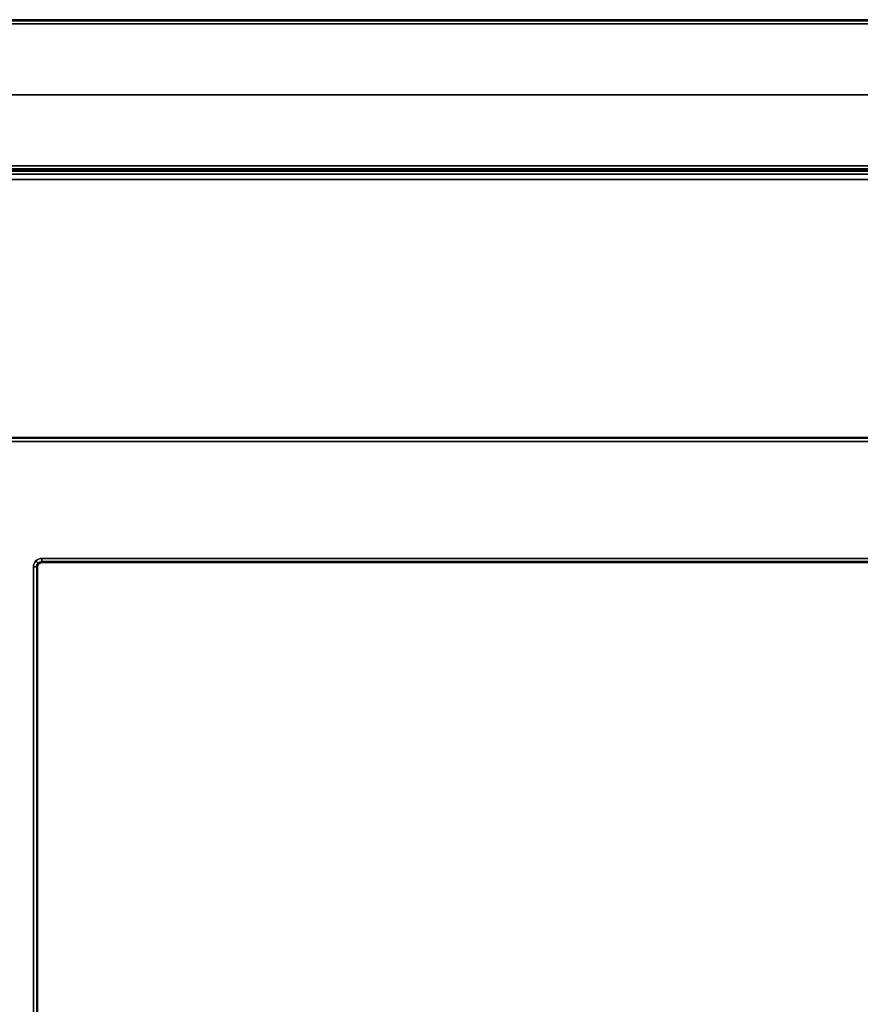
# Model space of a CAD drawing. Header units: millimetres. Extents: x 7375 to 8710, y 0 to 470.
# Tile 4 of 15: x 7438 to 7538, y 352 to 470. Entities that reach past the tile are written whole.
import ezdxf

# ---------------------------------------------------------------- set-up
doc = ezdxf.new("R2010")
doc.units = ezdxf.units.MM
doc.layers.add('ripiani', color=18, linetype='Continuous', true_color=0x4c0000)
doc.layers.add('struttura', color=18, linetype='Continuous', true_color=0x4c0000)

msp = doc.modelspace()

# ---------------------------------------------------------------- linework, layer by layer
at = {"layer": 'ripiani'}
msp.add_line((8031.48, 450.86, 443.5), (7403.89, 450.86, 443.5), dxfattribs=at)
for points in [[(8031.48, 450.86, 439.5), (7717.68, 450.86, 439.5), (7403.89, 450.86, 439.5)], [(7403.89, 450.86, 447.5), (7717.68, 450.86, 447.5), (8031.48, 450.86, 447.5)]]:
    msp.add_open_spline(points, degree=2, dxfattribs=at)
at = {"layer": 'struttura'}
for p, q in [((7375.16, 470, 745), (8042.15, 470, 745)), ((7375.16, 470, 75), (8042.15, 470, 75)), ((7385.2, 470, 410), (8042.15, 470, 410)), ((7385.2, 461, 740), (8042.15, 461, 740)), ((8042.15, 461, 80), (7385.2, 461, 80)), ((7385.2, 452, 410), (8042.15, 452, 410)), ((7385.2, 452, 731), (8042.15, 452, 731)), ((7403.27, 452, 89), (8042.15, 452, 89)), ((7425.36, 420, 40), (8042.15, 420, 40)), ((7439.92, 65.5, 40), (7439.92, 404.5, 40)), ((7440.43, 405, 40), (8042.15, 405, 40))]:
    msp.add_line(p, q, dxfattribs=at)
for points in [[(8042.15, 470, 740.5), (7708.66, 470, 740.5), (7375.16, 470, 740.5)], [(7375.16, 470, 749.5), (7708.66, 470, 749.5), (8042.15, 470, 749.5)], [(8042.15, 470, 70.5), (7708.66, 470, 70.5), (7375.16, 470, 70.5)], [(7375.16, 470, 79.5), (7708.66, 470, 79.5), (8042.15, 470, 79.5)], [(7375.16, 469.85, 740.15), (7708.66, 469.85, 740.15), (8042.15, 469.85, 740.15)], [(8042.15, 469.85, 749.85), (7708.66, 469.85, 749.85), (7375.16, 469.85, 749.85)], [(7375.16, 469.85, 70.15), (7708.66, 469.85, 70.15), (8042.15, 469.85, 70.15)], [(8042.15, 469.85, 79.85), (7708.66, 469.85, 79.85), (7375.16, 469.85, 79.85)], [(8042.15, 469.5, 750), (7708.66, 469.5, 750), (7375.16, 469.5, 750)], [(7375.16, 469.5, 740), (7708.66, 469.5, 740), (8042.15, 469.5, 740)], [(8042.15, 469.5, 80), (7708.66, 469.5, 80), (7375.16, 469.5, 80)], [(7375.16, 469.5, 70), (7708.66, 469.5, 70), (8042.15, 469.5, 70)], [(8042.15, 470, 80.5), (7713.68, 470, 80.5), (7385.2, 470, 80.5)], [(7385.2, 470, 739.5), (7713.68, 470, 739.5), (8042.15, 470, 739.5)], [(7385.2, 469.85, 80.15), (7713.68, 469.85, 80.15), (8042.15, 469.85, 80.15)], [(8042.15, 469.85, 739.85), (7713.68, 469.85, 739.85), (7385.2, 469.85, 739.85)], [(8042.15, 469.5, 740), (7713.68, 469.5, 740), (7385.2, 469.5, 740)], [(7385.2, 469.5, 80), (7713.68, 469.5, 80), (8042.15, 469.5, 80)], [(7385.2, 452.5, 740), (7713.68, 452.5, 740), (8042.15, 452.5, 740)], [(8042.15, 452.5, 80), (7713.68, 452.5, 80), (7385.2, 452.5, 80)], [(7385.2, 452.15, 80.15), (7713.68, 452.15, 80.15), (8042.15, 452.15, 80.15)], [(8042.15, 452.15, 739.85), (7713.68, 452.15, 739.85), (7385.2, 452.15, 739.85)], [(8042.15, 452, 739.5), (7713.68, 452, 739.5), (7385.2, 452, 739.5)], [(7385.2, 452, 80.5), (7713.68, 452, 80.5), (8042.15, 452, 80.5)], [(8042.15, 452, 722.5), (7713.68, 452, 722.5), (7385.2, 452, 722.5)], [(7385.2, 452, 739.5), (7713.68, 452, 739.5), (8042.15, 452, 739.5)], [(7385.2, 451.85, 722.15), (7713.68, 451.85, 722.15), (8042.15, 451.85, 722.15)], [(8042.15, 451.85, 739.85), (7713.68, 451.85, 739.85), (7385.2, 451.85, 739.85)], [(8042.15, 451.5, 740), (7713.68, 451.5, 740), (7385.2, 451.5, 740)], [(7385.2, 451.5, 722), (7713.68, 451.5, 722), (8042.15, 451.5, 722)], [(8042.15, 452, 80.5), (7722.71, 452, 80.5), (7403.27, 452, 80.5)], [(7403.27, 452, 97.5), (7722.71, 452, 97.5), (8042.15, 452, 97.5)], [(8042.15, 451.85, 97.85), (7722.71, 451.85, 97.85), (7403.27, 451.85, 97.85)], [(7403.27, 451.85, 80.15), (7722.71, 451.85, 80.15), (8042.15, 451.85, 80.15)], [(8042.15, 451.5, 98), (7722.71, 451.5, 98), (7403.27, 451.5, 98)], [(7403.27, 451.5, 80), (7722.71, 451.5, 80), (8042.15, 451.5, 80)], [(8042.15, 420, 10.5), (7733.76, 420, 10.5), (7425.36, 420, 10.5)], [(7425.36, 420, 69.5), (7733.76, 420, 69.5), (8042.15, 420, 69.5)], [(8042.15, 419.85, 10.15), (7733.76, 419.85, 10.15), (7425.36, 419.85, 10.15)], [(8042.15, 419.85, 69.85), (7733.76, 419.85, 69.85), (7425.36, 419.85, 69.85)], [(7425.36, 419.5, 10), (7733.76, 419.5, 10), (8042.15, 419.5, 10)], [(8042.15, 419.5, 70), (7733.76, 419.5, 70), (7425.36, 419.5, 70)], [(8042.15, 405.5, 10), (7741.29, 405.5, 10), (7440.43, 405.5, 10)], [(7440.43, 405.5, 70), (7741.29, 405.5, 70), (8042.15, 405.5, 70)], [(7439.42, 65.5, 10), (7439.42, 235, 10), (7439.42, 404.5, 10)], [(7439.42, 404.5, 70), (7439.42, 235, 70), (7439.42, 65.5, 70)], [(7439.78, 404.5, 10.15), (7439.78, 235, 10.15), (7439.78, 65.5, 10.15)], [(7439.78, 404.5, 69.85), (7439.78, 235, 69.85), (7439.78, 65.5, 69.85)], [(7439.92, 65.5, 10.5), (7439.92, 235, 10.5), (7439.92, 404.5, 10.5)], [(7439.92, 404.5, 10.5), (7439.92, 404.5, 40), (7439.92, 404.5, 69.5)], [(7439.92, 404.5, 69.5), (7439.92, 235, 69.5), (7439.92, 65.5, 69.5)], [(7440.07, 404.85, 10.5), (7440.07, 404.85, 40), (7440.07, 404.85, 69.5)], [(8042.15, 405.15, 10.15), (7741.29, 405.15, 10.15), (7440.43, 405.15, 10.15)], [(8042.15, 405.15, 69.85), (7741.29, 405.15, 69.85), (7440.43, 405.15, 69.85)], [(7440.43, 405, 10.5), (7440.43, 405, 40), (7440.43, 405, 69.5)], [(8042.15, 405, 69.5), (7741.29, 405, 69.5), (7440.43, 405, 69.5)], [(7440.43, 405, 10.5), (7741.29, 405, 10.5), (8042.15, 405, 10.5)]]:
    msp.add_open_spline(points, degree=2, dxfattribs=at)
for points, knots in [([(7439.42, 404.5, 10), (7439.42, 404.76, 10), (7439.64, 405.28, 10), (7440.16, 405.5, 10), (7440.43, 405.5, 10)], [0, 0, 0, 0, 0.778971, 1.570786, 1.570786, 1.570786, 1.570786]), ([(7440.43, 405.5, 70), (7440.16, 405.5, 70), (7439.64, 405.28, 70), (7439.42, 404.76, 70), (7439.42, 404.5, 70)], [-1.570786, -1.570786, -1.570786, -1.570786, -0.778971, 0, 0, 0, 0]), ([(7439.78, 404.5, 10.15), (7439.78, 404.67, 10.15), (7439.92, 405, 10.15), (7440.25, 405.15, 10.15), (7440.43, 405.15, 10.15)], [0, 0, 0, 0, 0.778971, 1.570786, 1.570786, 1.570786, 1.570786]), ([(7439.78, 404.5, 69.85), (7439.78, 404.67, 69.85), (7439.92, 405, 69.85), (7440.25, 405.15, 69.85), (7440.43, 405.15, 69.85)], [0, 0, 0, 0, 0.778971, 1.570786, 1.570786, 1.570786, 1.570786])]:
    msp.add_open_spline(points, degree=3, knots=knots, dxfattribs=at)
at = {"layer": 'struttura', "extrusion": (-1, -1.81899e-12, 2.06795e-25)}
msp.add_rational_spline([(7440.43, 405.5, 10), (7440.43, 405, 10), (7440.43, 405, 10.5)], [1, 0.707106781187, 1], degree=2, dxfattribs=at)
at = {"layer": 'struttura', "extrusion": (1, -1.81899e-12, 3.63798e-12)}
msp.add_rational_spline([(7440.43, 405, 69.5), (7440.43, 405, 70), (7440.43, 405.5, 70)], [1, 0.707106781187, 1], degree=2, dxfattribs=at)
at = {"layer": 'struttura', "extrusion": (7.28041e-26, 1, 1.13687e-13)}
msp.add_rational_spline([(7439.42, 404.5, 10), (7439.92, 404.5, 10), (7439.92, 404.5, 10.5)], [1, 0.707106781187, 1], degree=2, dxfattribs=at)
at = {"layer": 'struttura', "extrusion": (1.29069e-11, -1, 1.29603e-11)}
msp.add_rational_spline([(7439.92, 404.5, 69.5), (7439.92, 404.5, 70), (7439.42, 404.5, 70)], [1, 0.707106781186, 1], degree=2, dxfattribs=at)
at = {"layer": 'struttura', "extrusion": (-0.701086, -0.713077, -1.27527e-12)}
msp.add_rational_spline([(7440.07, 404.85, 10.5), (7440.07, 404.85, 10), (7439.71, 405.2, 10)], [1, 0.707106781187, 1], degree=2, dxfattribs=at)
at = {"layer": 'struttura', "extrusion": (-0.701086, -0.713077, -2.94024e-12)}
msp.add_rational_spline([(7440.07, 404.85, 69.5), (7440.07, 404.85, 70), (7439.71, 405.2, 70)], [1, 0.707106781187, 1], degree=2, dxfattribs=at)
at = {"layer": 'struttura'}
for points, weights in [([(7439.92, 404.5, 10.5), (7439.92, 405, 10.5), (7440.43, 405, 10.5)], [1, 0.707106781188, 0.999999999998]), ([(7440.43, 405, 69.5), (7439.92, 405, 69.5), (7439.92, 404.5, 69.5)], [0.999999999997, 0.707106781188, 1]), ([(7439.92, 404.5, 40), (7439.92, 405, 40), (7440.43, 405, 40)], [1, 0.707106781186, 1])]:
    msp.add_rational_spline(points, weights, degree=2, dxfattribs=at)

doc.saveas('drawing.dxf')
